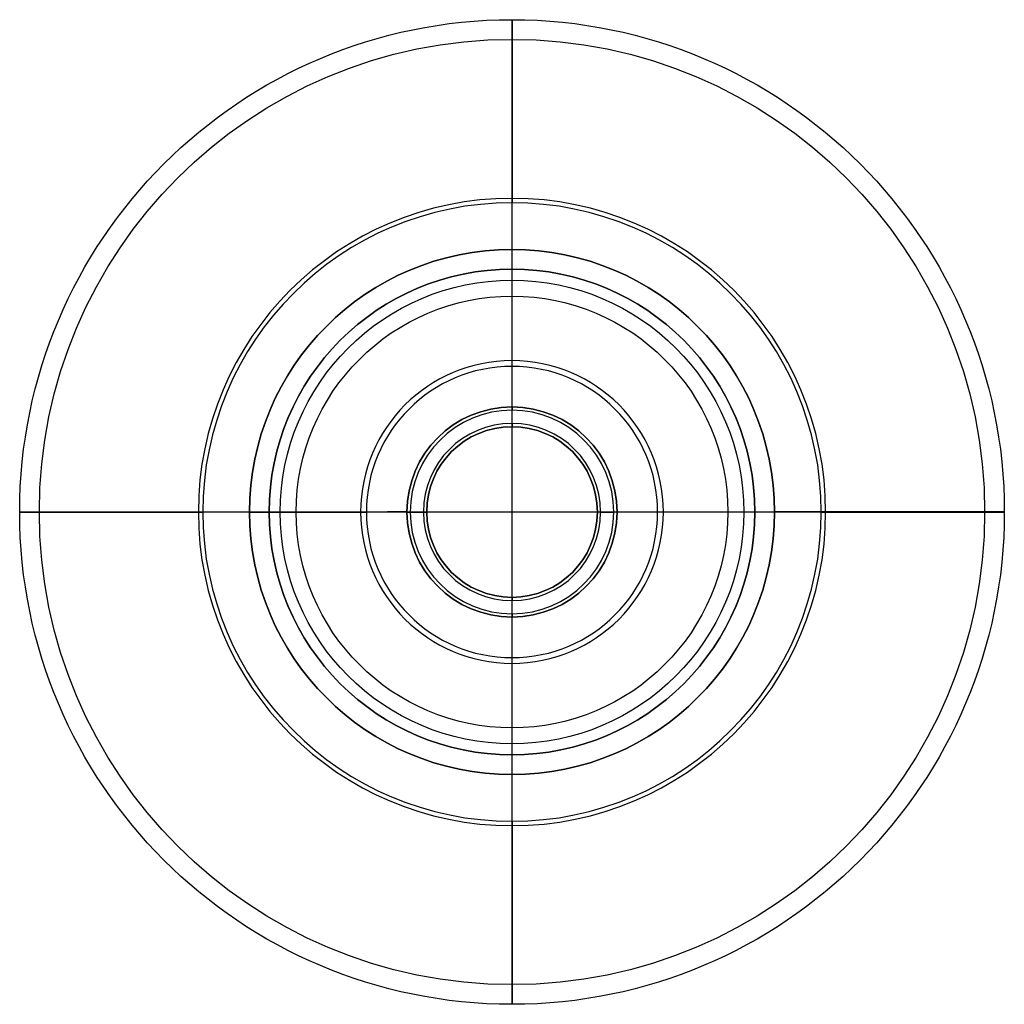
# Model space of a CAD drawing. Header units: millimetres. Extents: x -75 to 75, y -75 to 75.
import ezdxf

# ---------------------------------------------------------------- set-up
doc = ezdxf.new("R2010")
doc.units = ezdxf.units.MM
doc.header["$MEASUREMENT"] = 0
doc.layers.add('Predefinito', color=7, linetype='Continuous')

msp = doc.modelspace()

# ---------------------------------------------------------------- linework, layer by layer
at = {"layer": 'Predefinito'}
for p, q in [((0, -40, 3), (0, 40, 3)), ((0, -40), (0, 40)), ((0, 40, 78.87), (0, 40, 190)), ((0, 37, 78.87), (0, 37, 190)), ((0, 16, 222.5), (0, 16, 279.5)), ((0, 13.5, 280), (0, 15.5, 280)), ((0, 13, 222.5), (0, 13, 279.5)), ((-40, 0, 78.87), (-40, 0, 190)), ((-37, 0, 78.87), (-37, 0, 190)), ((-16, 0, 222.5), (-16, 0, 279.5)), ((-13, 0, 222.5), (-13, 0, 279.5)), ((13, 0, 222.5), (13, 0, 279.5)), ((37, 0, 78.87), (37, 0, 190)), ((40, 0, 3), (-40, 0, 3)), ((40, 0), (-40, 0)), ((-15.5, 0, 280), (-13.5, 0, 280)), ((13.5, 0, 280), (15.5, 0, 280)), ((16, 0, 222.5), (16, 0, 279.5)), ((40, 0, 78.87), (40, 0, 190)), ((0, -13, 222.5), (0, -13, 279.5)), ((0, -15.5, 280), (0, -13.5, 280)), ((0, -16, 222.5), (0, -16, 279.5)), ((0, -37, 78.87), (0, -37, 190)), ((0, -40, 78.87), (0, -40, 190))]:
    msp.add_line(p, q, dxfattribs=at)
for centre, radius in [((0, 0, 35), 75), ((0, 0, 35), 72), ((0, 0, 134.44), 40), ((0, 0, 134.44), 37), ((0, 0, 204.26), 35.31), ((0, 0, 202.48), 32.89), ((0, 0, 251), 16), ((0, 0, 251), 13)]:
    msp.add_circle(centre, radius, dxfattribs=at)
at = {"layer": 'Predefinito', "extrusion": (1, 0, 7.7443e-19)}
for centre, radius, start, end in [((40, 35), 35, 270, 0), ((40, 35), 35, 0, 77.1604), ((40, 35), 32, 270, 0), ((40, 35), 32, 0, 77.1604), ((50, 78.87), 10, 180, 257.1604), ((50, 78.87), 13, 180, 257.1604), ((26, 222.5), 10, 180, 252.8954), ((26, 222.5), 13, 180, 252.8954), ((15.5, 279.5), 0.5, 0, 90), ((13.5, 279.5), 0.5, 90, 180), ((-13.5, 279.5), 0.5, 0, 90), ((-26, 222.5), 13, 287.1046, 0), ((-15.5, 279.5), 0.5, 90, 180), ((-26, 222.5), 10, 287.1046, 0), ((-50, 78.87), 13, 282.8396, 0), ((-40, 35), 32, 180, 270), ((-50, 78.87), 10, 282.8396, 0), ((-40, 35), 35, 180, 270), ((-40, 35), 32, 102.8396, 180), ((-40, 35), 35, 102.8396, 180)]:
    msp.add_arc(centre, radius, start, end, dxfattribs=at)
at = {"layer": 'Predefinito'}
for centre, radius, start, end in [((0, 0, 69.12), 47.78, 0, 180), ((0, 0, 66.2), 47.11, 0, 180), ((0, 0, 3), 40, 0, 180), ((0, 0, 78.87), 40, 0, 180), ((0, 0), 40, 0, 180), ((0, 0, 190), 40, 0, 180), ((0, 0, 78.87), 37, 0, 180), ((0, 0, 190), 37, 0, 180), ((0, 0, 212.94), 23.06, 0, 180), ((0, 0, 210.07), 22.18, 0, 180), ((0, 0, 279.5), 16, 0, 180), ((0, 0, 222.5), 16, 0, 180), ((0, 0, 280), 15.5, 0, 180), ((0, 0, 280), 13.5, 0, 180), ((0, 0, 279.5), 13, 0, 180), ((0, 0, 222.5), 13, 0, 180), ((0, 0, 69.12), 47.78, 180, 0), ((0, 0, 66.2), 47.11, 180, 0), ((0, 0, 3), 40, 180, 0), ((0, 0, 78.87), 40, 180, 0), ((0, 0), 40, 180, 0), ((0, 0, 190), 40, 180, 0), ((0, 0, 78.87), 37, 180, 0), ((0, 0, 190), 37, 180, 0), ((0, 0, 212.94), 23.06, 180, 0), ((0, 0, 210.07), 22.18, 180, 0), ((0, 0, 279.5), 16, 180, 0), ((0, 0, 222.5), 16, 180, 0), ((0, 0, 280), 15.5, 180, 0), ((0, 0, 280), 13.5, 180, 0), ((0, 0, 279.5), 13, 180, 0), ((0, 0, 222.5), 13, 180, 0)]:
    msp.add_arc(centre, radius, start, end, dxfattribs=at)
at = {"layer": 'Predefinito', "extrusion": (0, 1, 0)}
for centre, radius, start, end in [((40, 35), 35, 270, 0), ((40, 35), 35, 0, 77.1604), ((40, 35), 32, 270, 0), ((40, 35), 32, 0, 77.1604), ((16, 190), 24, 360, 72.8954), ((16, 190), 21, 0, 72.8954), ((15.5, 279.5), 0.5, 0, 90), ((13.5, 279.5), 0.5, 90, 180), ((-26, 222.5), 13, 287.1046, 0), ((-26, 222.5), 10, 287.1046, 0), ((-50, 78.87), 13, 282.8396, 0), ((-50, 78.87), 10, 282.8396, 0)]:
    msp.add_arc(centre, radius, start, end, dxfattribs=at)
at = {"layer": 'Predefinito', "extrusion": (-5.45843e-16, 1, -2.45628e-16)}
msp.add_arc((50, 78.87), 10, 180, 257.1604, dxfattribs=at)
at = {"layer": 'Predefinito', "extrusion": (-7.67445e-16, 1, -1.06123e-16)}
msp.add_arc((26, 222.5), 10, 180, 252.8954, dxfattribs=at)
at = {"layer": 'Predefinito', "extrusion": (1.33751e-16, 1, -1.81099e-16)}
msp.add_arc((-16, 190), 21, 107.1046, 180, dxfattribs=at)
at = {"layer": 'Predefinito', "extrusion": (1.25586e-16, 1, -1.70045e-16)}
msp.add_arc((-16, 190), 24, 107.1046, 180, dxfattribs=at)
at = {"layer": 'Predefinito', "extrusion": (-2.44929e-16, 1, 0)}
msp.add_arc((-40, 35), 32, 180, 270, dxfattribs=at)
at = {"layer": 'Predefinito', "extrusion": (9.27233e-17, 1, 0)}
msp.add_arc((-40, 35), 32, 102.8396, 180, dxfattribs=at)
at = {"layer": 'Predefinito', "extrusion": (8.59752e-17, 1, 0)}
msp.add_arc((-40, 35), 35, 102.8396, 180, dxfattribs=at)
at = {"layer": 'Predefinito', "extrusion": (-5.36153e-16, 1, 3.49548e-16)}
msp.add_arc((50, 78.87), 13, 180, 257.1604, dxfattribs=at)
at = {"layer": 'Predefinito', "extrusion": (-6.32734e-16, 1, 1.32654e-16)}
msp.add_arc((26, 222.5), 13, 180, 252.8954, dxfattribs=at)
at = {"layer": 'Predefinito', "extrusion": (1.32262e-15, 1, -3.18408e-15)}
msp.add_arc((-13.5, 279.5), 0.5, 0, 90, dxfattribs=at)
at = {"layer": 'Predefinito', "extrusion": (-6.07425e-15, 1, -3.91887e-15)}
msp.add_arc((-15.5, 279.5), 0.5, 90, 180, dxfattribs=at)
at = {"layer": 'Predefinito', "extrusion": (-1.11968e-16, 1, 0)}
msp.add_arc((-40, 35), 35, 180, 270, dxfattribs=at)

doc.saveas('drawing.dxf')
